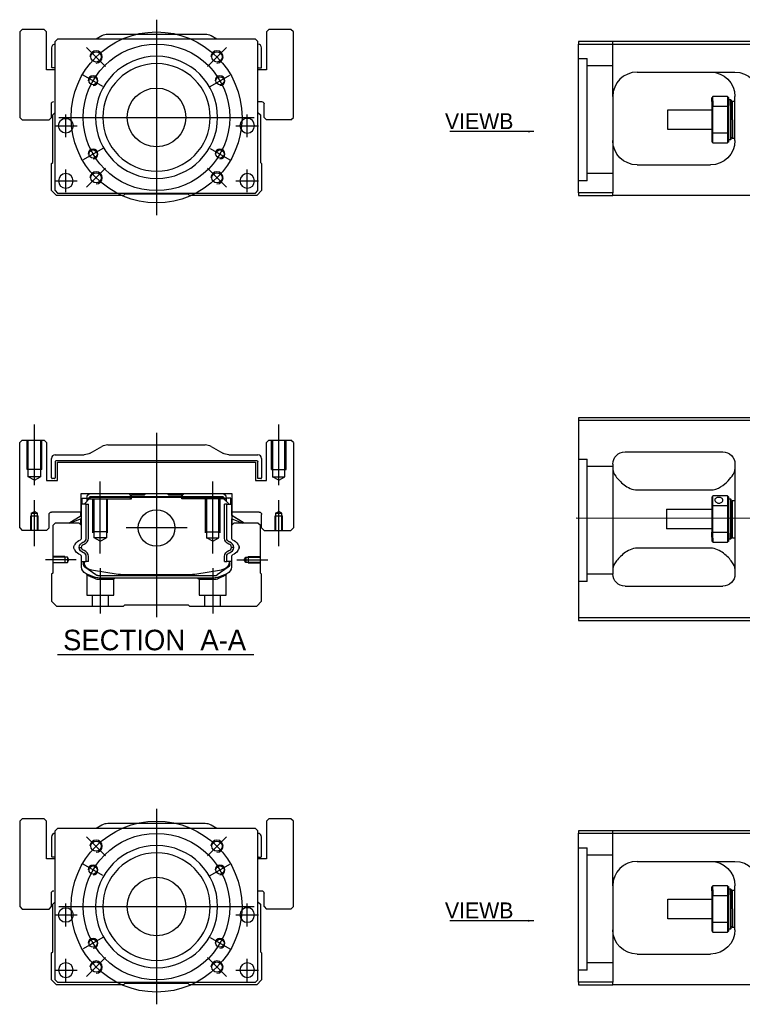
# Model space of a CAD drawing. Header units: millimetres. Extents: x 1805 to 4914, y -1594 to 860.
# Tile 225 of 256: x 1805 to 2101, y -227 to 176. Entities that reach past the tile are written whole.
import ezdxf
from ezdxf.lldxf.tags import DXFTag

# ---------------------------------------------------------------- set-up
doc = ezdxf.new("R2010")
doc.units = ezdxf.units.MM
doc.layers.get('0').update_dxf_attribs({"linetype": 'CONTINUOUS'})
doc.styles.add('CHN', font='txt')
doc.styles.add('DIM-7', font='SIMPLEX.shx', dxfattribs={"width": 0.7, "bigfont": 'chineset.shx'})
tags = doc.linetypes.add('DASHED', pattern=[25.72, 12.86, -12.86]).pattern_tags.tags
tags[6:7] = [DXFTag(74, 4), DXFTag(75, 0), DXFTag(340, '0'), DXFTag(46, 0.0), DXFTag(50, 0.0), DXFTag(44, 0.0), DXFTag(45, 0.0)]
tags[4:5] = [DXFTag(74, 4), DXFTag(75, 0), DXFTag(340, '0'), DXFTag(46, 0.0), DXFTag(50, 0.0), DXFTag(44, 0.0), DXFTag(45, 0.0)]
doc.dimstyles.new('CNS', dxfattribs={"dimtxt": 3.5, "dimasz": 2.5, "dimexe": 1, "dimexo": 1, "dimgap": 1, "dimtad": 1, "dimdsep": 46, "dimtxsty": 'DIM-7', "dimcen": 0.09, "dimclrd": 4, "dimclre": 4, "dimclrt": 1, "dimadec": 0, "dimazin": 0, "dimtfac": 1, "dimtmove": 0, "dimatfit": 3, "dimfxl": 0, "dimtvp": 0.971429, "dimtolj": 1, "dimarcsym": 0})

msp = doc.modelspace()

# ---------------------------------------------------------------- linework, layer by layer
at = {"ltscale": 0.3}
for p, q in [((1861.02, 176.13), (1861.02, 96.13)), ((1821.02, 136.13), (1901.02, 136.13)), ((1861.02, -147.04), (1861.02, -227.04)), ((1821.02, -187.04), (1901.02, -187.04))]:
    msp.add_line(p, q, dxfattribs=at)
at = {"linetype": 'Continuous'}
for p, q in [((1806.02, 172.13), (1805.02, 171.13)), ((1806.02, 172.13), (1805.02, 171.13)), ((1805.02, 171.13), (1805.02, 136.13)), ((1805.02, 171.13), (1805.02, 136.13)), ((1815.02, 172.13), (1806.02, 172.13)), ((1816.02, 171.13), (1815.02, 172.13)), ((1816.02, 155.63), (1816.02, 171.13)), ((1838.62, 169.47), (1836.27, 168.13)), ((1880.94, 170.13), (1841.1, 170.13)), ((1885.77, 168.13), (1883.43, 169.47)), ((1907.02, 172.13), (1906.02, 171.13)), ((1907.02, 172.13), (1906.02, 171.13)), ((1906.02, 171.13), (1906.02, 155.63)), ((1906.02, 171.13), (1906.02, 155.63)), ((1916.02, 172.13), (1907.02, 172.13)), ((1917.02, 171.13), (1916.02, 172.13)), ((1917.02, 136.13), (1917.02, 171.13)), ((1820.52, 168.13), (1819.52, 167.13)), ((1819.52, 106.13), (1819.52, 167.13)), ((1889.02, 168.13), (1820.52, 168.13)), ((1901.52, 168.13), (1889.02, 168.13)), ((1902.52, 167.13), (1901.52, 168.13)), ((1902.52, 106.13), (1902.52, 167.13)), ((2033.78, 167.17), (2033.78, 166.17)), ((2107.78, 167.17), (2033.78, 167.17)), ((2033.78, 166.17), (2107.78, 166.17)), ((2033.78, 105.17), (2033.78, 166.17)), ((1818.02, 164.63), (1818.02, 156.66)), ((1904.02, 156.66), (1904.02, 164.63)), ((1819.52, 155.63), (1816.02, 155.63)), ((1819.52, 156.36), (1818.32, 156.36)), ((1906.02, 155.63), (1902.52, 155.63)), ((1902.82, 156.36), (1903.72, 156.36)), ((2057.78, 154.67), (2097.78, 154.67)), ((1818.02, 136.13), (1818.02, 141.63)), ((1902.52, 142.63), (1904.02, 142.63)), ((1905.02, 136.13), (1905.02, 141.63)), ((2047.78, 144.67), (2047.78, 105.17)), ((2088.28, 142.6), (2088.28, 144.17)), ((2088.28, 142.6), (2088.28, 140.58)), ((2094.78, 144.67), (2088.78, 144.67)), ((2088.78, 142.95), (2088.78, 144.67)), ((2088.78, 142.95), (2088.78, 140.72)), ((2094.78, 144.67), (2094.78, 142.95)), ((2094.78, 142.95), (2094.78, 140.72)), ((2095.28, 140.58), (2095.28, 144.17)), ((2095.28, 143.42), (2095.98, 143.42)), ((2095.98, 143.42), (2096.28, 143.12)), ((2095.98, 141), (2095.98, 143.42)), ((2096.28, 143.12), (2096.28, 140.79)), ((2096.28, 142.32), (2096.78, 142.82)), ((2096.78, 142.82), (2097.78, 142.82)), ((2096.78, 135.17), (2096.78, 142.82)), ((2097.78, 126.67), (2097.78, 144.67)), ((1818.52, 137.13), (1819.52, 138.13)), ((1818.52, 117.68), (1818.52, 137.13)), ((1902.52, 138.13), (1903.52, 137.13)), ((1903.52, 137.13), (1903.52, 117.68)), ((2070.28, 139.17), (2088.28, 139.17)), ((2070.28, 135.17), (2070.28, 139.17)), ((2088.28, 140.58), (2088.28, 129.76)), ((2088.78, 129.63), (2088.78, 140.72)), ((2088.78, 140.72), (2094.78, 140.72)), ((2094.78, 140.72), (2094.78, 129.63)), ((2095.28, 129.76), (2095.28, 140.58)), ((2095.98, 141), (2095.98, 126.92)), ((2096.28, 127.22), (2096.28, 140.79)), ((1805.02, 136.13), (1806.02, 135.13)), ((1805.02, 136.13), (1806.02, 135.13)), ((1806.02, 135.13), (1817.02, 135.13)), ((1817.02, 135.13), (1818.02, 136.13)), ((1905.02, 136.13), (1906.02, 135.13)), ((1916.02, 135.13), (1906.02, 135.13)), ((1916.02, 135.13), (1917.02, 136.13)), ((2070.28, 131.17), (2070.28, 135.17)), ((2096.78, 135.17), (2096.78, 127.52)), ((2088.28, 131.17), (2070.28, 131.17)), ((2088.28, 129.76), (2088.28, 126.17)), ((2088.78, 125.67), (2088.78, 129.63)), ((2094.78, 129.63), (2088.78, 129.63)), ((2094.78, 129.63), (2094.78, 125.67)), ((2095.28, 126.17), (2095.28, 129.76)), ((2088.78, 125.67), (2094.78, 125.67)), ((2095.98, 126.92), (2095.28, 126.92)), ((2096.28, 127.22), (2095.98, 126.92)), ((2096.78, 127.52), (2096.28, 128.02)), ((2097.78, 127.52), (2096.78, 127.52)), ((1818.02, 117.18), (1818.52, 117.68)), ((1818.02, 106.13), (1818.02, 117.18)), ((1903.52, 117.68), (1904.02, 117.18)), ((1904.02, 117.18), (1904.02, 106.13)), ((2057.78, 116.67), (2087.78, 116.67)), ((1820.02, 104.13), (1818.02, 106.13)), ((1819.52, 106.13), (1820.52, 105.13)), ((1820.52, 105.13), (1901.52, 105.13)), ((1901.52, 105.13), (1902.52, 106.13)), ((1904.02, 106.13), (1902.02, 104.13)), ((2033.78, 105.17), (2033.78, 104.17)), ((2047.78, 105.17), (2033.78, 105.17)), ((2047.78, 104.17), (2047.78, 105.17)), ((1847.52, 104.13), (1820.02, 104.13)), ((1848.02, 104.63), (1847.52, 104.13)), ((1874.02, 104.63), (1848.02, 104.63)), ((1874.52, 104.13), (1874.02, 104.63)), ((1902.02, 104.13), (1874.52, 104.13)), ((2033.78, 104.17), (2047.78, 104.17)), ((2107.78, 104.17), (2047.78, 104.17)), ((2107.78, 13.15), (2033.78, 13.15)), ((2033.78, 13.15), (2033.78, -68.85)), ((2033.78, 12.15), (2107.78, 12.15)), ((1806.02, 4), (1805.02, 3)), ((1806.02, 4), (1805.02, 3)), ((1805.02, -32), (1805.02, 3)), ((1805.02, -32), (1805.02, 3)), ((1806.02, 4), (1815.02, 4)), ((1816.02, 3), (1815.02, 4)), ((1816.02, 3), (1816.02, -12.5)), ((1833.93, -1.34), (1838.62, 1.34)), ((1841.1, 2), (1880.94, 2)), ((1883.43, 1.34), (1888.12, -1.34)), ((1907.02, 4), (1906.02, 3)), ((1907.02, 4), (1906.02, 3)), ((1906.02, -12.5), (1906.02, 3)), ((1906.02, -12.5), (1906.02, 3)), ((1907.02, 4), (1916.02, 4)), ((1917.02, 3), (1916.02, 4)), ((1917.02, 3), (1917.02, -32)), ((1818.02, -11.47), (1818.02, -3.5)), ((1819.52, -2), (1831.44, -2)), ((1890.6, -2), (1902.52, -2)), ((1904.02, -3.5), (1904.02, -11.47)), ((2052.78, -0.85), (2092.78, -0.85)), ((1819.52, -4.8), (1819.52, -11.47)), ((1902.22, -4.5), (1819.82, -4.5)), ((1820.52, -5), (1901.52, -5)), ((1820.52, -12.5), (1820.52, -5)), ((1820.52, -12.5), (1820.52, -5)), ((1901.52, -5), (1901.52, -12.5)), ((1902.52, -11.77), (1902.52, -4.8)), ((2047.78, -5.85), (2047.78, -50.85)), ((2097.78, -5.85), (2097.78, -50.85)), ((1819.22, -11.77), (1818.32, -11.77)), ((1903.72, -11.77), (1902.52, -11.77)), ((1816.02, -12.5), (1820.52, -12.5)), ((1901.52, -12.5), (1906.02, -12.5)), ((1830.04, -18), (1830.05, -25.5)), ((1892.01, -18), (1830.04, -18)), ((1830.54, -19.85), (1832.54, -19.85)), ((1830.54, -22.25), (1830.54, -19.85)), ((1831.34, -22.25), (1834.04, -19.55)), ((1833.54, -18), (1832.54, -19)), ((1832.54, -19), (1832.54, -19.85)), ((1832.54, -19.85), (1832.54, -21.05)), ((1833.04, -20), (1832.54, -20)), ((1833.04, -19.92), (1833.91, -19.05)), ((1833.27, -20.01), (1833.04, -19.92)), ((1833.04, -20.55), (1833.04, -19.92)), ((1833.27, -20.01), (1834, -19.28)), ((1833.27, -20.32), (1833.27, -20.01)), ((1833.91, -19.05), (1888.14, -19.05)), ((1834, -19.28), (1833.91, -19.05)), ((1834, -19.28), (1888.04, -19.28)), ((1888, -19.55), (1834.04, -19.55)), ((1849.82, -18), (1850.37, -18.55)), ((1850.37, -18.55), (1850.72, -18.55)), ((1856.02, -18.55), (1850.72, -18.55)), ((1850.72, -19.05), (1850.72, -18.55)), ((1856.02, -18.55), (1856.57, -18)), ((1865.47, -18), (1856.57, -18)), ((1866.02, -18.55), (1865.47, -18)), ((1871.32, -18.55), (1866.02, -18.55)), ((1871.32, -19.05), (1871.32, -18.55)), ((1871.32, -18.55), (1871.67, -18.55)), ((1871.67, -18.55), (1872.22, -18)), ((1871.67, -18.55), (1872.22, -18)), ((1890.7, -22.25), (1888, -19.55)), ((1888.04, -19.28), (1888.14, -19.05)), ((1888.77, -20.01), (1888.04, -19.28)), ((1889, -19.92), (1888.14, -19.05)), ((1889.5, -19), (1888.5, -18)), ((1888.77, -20.01), (1889, -19.92)), ((1888.77, -20.32), (1888.77, -20.01)), ((1889, -20.55), (1889, -19.92)), ((1889.5, -20), (1889, -20)), ((1889.5, -19.85), (1889.5, -19)), ((1891.5, -19.85), (1889.5, -19.85)), ((1889.5, -19.85), (1889.5, -21.05)), ((1891.5, -19.85), (1891.5, -19.85)), ((1891.5, -22.25), (1891.5, -19.85)), ((1891.5, -22.25), (1891.5, -19.85)), ((1891.99, -25.5), (1892.01, -18)), ((1892, -22.25), (1892.01, -18)), ((2057.78, -16.44), (2087.78, -16.44)), ((2088.28, -19.35), (2088.28, -22.94)), ((2094.78, -18.85), (2088.78, -18.85)), ((2088.78, -22.8), (2088.78, -18.85)), ((2094.78, -18.85), (2094.78, -22.8)), ((2095.28, -22.94), (2095.28, -19.35)), ((2095.28, -20.1), (2095.98, -20.1)), ((2095.98, -20.1), (2096.28, -20.4)), ((2095.98, -20.1), (2095.98, -34.18)), ((1830.14, -22.25), (1830.04, -22.25)), ((1830.14, -26.9), (1830.14, -22.25)), ((1830.19, -22.25), (1830.14, -22.25)), ((1832.29, -22.25), (1830.19, -22.25)), ((1830.19, -22.25), (1830.19, -29.5)), ((1832.29, -36.21), (1832.29, -22.25)), ((1832.29, -22.25), (1833.19, -22.25)), ((1833.19, -36.21), (1833.19, -22.25)), ((1889.75, -22.25), (1888.85, -22.25)), ((1888.85, -36.21), (1888.85, -22.25)), ((1889.75, -22.25), (1891.85, -22.25)), ((1889.75, -36.21), (1889.75, -22.25)), ((1891.85, -22.25), (1891.9, -22.25)), ((1891.85, -22.25), (1891.85, -29.5)), ((1891.9, -22.25), (1892, -22.25)), ((1891.9, -26.9), (1891.9, -22.25)), ((2088.28, -22.94), (2088.28, -33.75)), ((2088.78, -33.89), (2088.78, -22.8)), ((2088.78, -22.8), (2094.78, -22.8)), ((2094.78, -22.8), (2094.78, -33.89)), ((2095.28, -33.75), (2095.28, -22.94)), ((2096.28, -33.97), (2096.28, -20.4)), ((2096.28, -21.2), (2096.78, -20.7)), ((2096.78, -20.7), (2097.78, -20.7)), ((2096.78, -36), (2096.78, -20.7)), ((1817.02, -32), (1817.02, -26.5)), ((1830.05, -25.5), (1818.02, -25.5)), ((1825.13, -30), (1830.19, -26.87)), ((1830.19, -28.21), (1825.68, -30)), ((1830.04, -26.96), (1830.04, -25.5)), ((1896.91, -30), (1891.85, -26.87)), ((1891.85, -28.21), (1896.36, -30)), ((1903.02, -25.5), (1891.99, -25.5)), ((1892, -26.96), (1892, -25.5)), ((1896.91, -30), (1892, -26.96)), ((1904.02, -32), (1904.02, -26.5)), ((1904.02, -32), (1904.02, -26.5)), ((2069.78, -24.35), (2088.28, -24.35)), ((2069.78, -24.35), (2069.78, -32.35)), ((1805.02, -32), (1806.02, -33)), ((1805.02, -32), (1806.02, -33)), ((1816.02, -33), (1817.02, -32)), ((1819.52, -30), (1818.52, -31)), ((1818.52, -31), (1818.52, -50.45)), ((1829.34, -30), (1819.52, -30)), ((1830.34, -31), (1829.34, -30)), ((1830.04, -30.7), (1830.04, -28.27)), ((1830.14, -30.8), (1830.14, -28.23)), ((1830.34, -36.32), (1830.34, -31)), ((1892.7, -30), (1891.7, -31)), ((1891.7, -31), (1891.7, -36.32)), ((1891.9, -30.8), (1891.9, -28.23)), ((1892, -30.7), (1892, -28.27)), ((1902.52, -30), (1892.7, -30)), ((1903.52, -31), (1902.52, -30)), ((1903.52, -50.45), (1903.52, -31)), ((1904.02, -32), (1905.02, -33)), ((1904.02, -32), (1905.02, -33)), ((1916.02, -33), (1917.02, -32)), ((1816.02, -33), (1806.02, -33)), ((1905.02, -33), (1916.02, -33)), ((2088.28, -32.35), (2069.78, -32.35)), ((2088.28, -35.77), (2088.28, -33.75)), ((2088.28, -35.77), (2088.28, -37.35)), ((2094.78, -33.89), (2088.78, -33.89)), ((2088.78, -36.12), (2088.78, -33.89)), ((2088.78, -36.12), (2088.78, -37.85)), ((2094.78, -33.89), (2094.78, -36.12)), ((2094.78, -36.12), (2094.78, -37.85)), ((2095.28, -37.35), (2095.28, -33.75)), ((2095.98, -36.6), (2095.98, -34.18)), ((2096.28, -33.97), (2096.28, -36.3)), ((2096.28, -35.5), (2096.78, -36)), ((2096.78, -36), (2097.78, -36)), ((2087.78, -40.25), (2057.78, -40.25)), ((2088.78, -37.85), (2094.78, -37.85)), ((2095.98, -36.6), (2095.28, -36.6)), ((2096.28, -36.3), (2095.98, -36.6)), ((1830.34, -47.94), (1830.34, -43.55)), ((1832.29, -45.66), (1832.29, -43.66)), ((1833.19, -45.66), (1833.19, -43.66)), ((1888.85, -45.66), (1888.85, -43.66)), ((1889.75, -45.66), (1889.75, -43.66)), ((1891.7, -43.55), (1891.7, -47.94)), ((1830.34, -45.66), (1832.29, -45.66)), ((1831.04, -45.66), (1831.04, -46.74)), ((1831.34, -45.66), (1831.34, -46.7)), ((1831.73, -48), (1831.66, -47.95)), ((1836.15, -51.22), (1831.73, -48)), ((1833.19, -45.66), (1832.29, -45.66)), ((1890.32, -48), (1885.9, -51.22)), ((1888.85, -45.66), (1889.75, -45.66)), ((1891.7, -45.66), (1889.75, -45.66)), ((1890.39, -47.95), (1890.32, -48)), ((1890.7, -45.66), (1890.7, -46.7)), ((1891, -46.74), (1891, -45.66)), ((1818.52, -50.45), (1818.02, -50.95)), ((1818.02, -50.95), (1818.02, -62)), ((1834.41, -49.13), (1845.32, -50.87)), ((1837.03, -51.5), (1885.02, -51.5)), ((1846.97, -51), (1875.07, -51)), ((1876.72, -50.87), (1887.63, -49.13)), ((1889.85, -50.71), (1886.42, -52.13)), ((1904.02, -50.95), (1903.52, -50.45)), ((1904.02, -62), (1904.02, -50.95)), ((1884.51, -52.5), (1837.53, -52.5)), ((2052.78, -55.85), (2092.78, -55.85)), ((1818.02, -62), (1820.02, -64)), ((1820.02, -64), (1847.52, -64)), ((1847.52, -64), (1848.02, -63.5)), ((1848.02, -63.5), (1874.02, -63.5)), ((1874.02, -63.5), (1874.52, -64)), ((1874.52, -64), (1902.02, -64)), ((1902.02, -64), (1904.02, -62)), ((2033.78, -68.85), (2033.78, -69.85)), ((2107.78, -68.85), (2033.78, -68.85)), ((2033.78, -69.85), (2107.78, -69.85)), ((1806.02, -151.04), (1805.02, -152.04)), ((1806.02, -151.04), (1805.02, -152.04)), ((1805.02, -152.04), (1805.02, -187.04)), ((1805.02, -152.04), (1805.02, -187.04)), ((1815.02, -151.04), (1806.02, -151.04)), ((1816.02, -152.04), (1815.02, -151.04)), ((1816.02, -167.54), (1816.02, -152.04)), ((1880.94, -153.04), (1841.1, -153.04)), ((1907.02, -151.04), (1906.02, -152.04)), ((1907.02, -151.04), (1906.02, -152.04)), ((1906.02, -152.04), (1906.02, -167.54)), ((1906.02, -152.04), (1906.02, -167.54)), ((1916.02, -151.04), (1907.02, -151.04)), ((1917.02, -152.04), (1916.02, -151.04)), ((1917.02, -187.04), (1917.02, -152.04)), ((1820.52, -155.04), (1819.52, -156.04)), ((1819.52, -217.04), (1819.52, -156.04)), ((1889.02, -155.04), (1820.52, -155.04)), ((1838.62, -153.7), (1836.27, -155.04)), ((1885.77, -155.04), (1883.43, -153.7)), ((1901.52, -155.04), (1889.02, -155.04)), ((1902.52, -156.04), (1901.52, -155.04)), ((1902.52, -217.04), (1902.52, -156.04)), ((2033.78, -156), (2033.78, -157)), ((2107.78, -156), (2033.78, -156)), ((2033.78, -157), (2107.78, -157)), ((2033.78, -218), (2033.78, -157)), ((1818.02, -158.54), (1818.02, -166.51)), ((1904.02, -166.51), (1904.02, -158.54)), ((1819.52, -167.54), (1816.02, -167.54)), ((1819.52, -166.81), (1818.32, -166.81)), ((1906.02, -167.54), (1902.52, -167.54)), ((1902.82, -166.81), (1903.72, -166.81)), ((2057.78, -168.5), (2097.78, -168.5)), ((1902.52, -180.54), (1904.02, -180.54)), ((2047.78, -178.5), (2047.78, -218)), ((2088.28, -180.57), (2088.28, -179)), ((2088.28, -180.57), (2088.28, -182.59)), ((2094.78, -178.5), (2088.78, -178.5)), ((2088.78, -180.22), (2088.78, -178.5)), ((2088.78, -180.22), (2088.78, -182.45)), ((2094.78, -178.5), (2094.78, -180.22)), ((2094.78, -180.22), (2094.78, -182.45)), ((2095.28, -182.59), (2095.28, -179)), ((2095.28, -179.75), (2095.98, -179.75)), ((2095.98, -179.75), (2096.28, -180.05)), ((2095.98, -182.16), (2095.98, -179.75)), ((2096.28, -180.05), (2096.28, -182.37)), ((2096.28, -180.85), (2096.78, -180.35)), ((2096.78, -180.35), (2097.78, -180.35)), ((2096.78, -188), (2096.78, -180.35)), ((2097.78, -196.5), (2097.78, -178.5)), ((1818.02, -187.04), (1818.02, -181.54)), ((1818.52, -186.04), (1819.52, -185.04)), ((1902.52, -185.04), (1903.52, -186.04)), ((1905.02, -187.04), (1905.02, -181.54)), ((2070.28, -184), (2088.28, -184)), ((2070.28, -188), (2070.28, -184)), ((2088.28, -182.59), (2088.28, -193.4)), ((2088.78, -193.54), (2088.78, -182.45)), ((2088.78, -182.45), (2094.78, -182.45)), ((2094.78, -182.45), (2094.78, -193.54)), ((2095.28, -193.4), (2095.28, -182.59)), ((2095.98, -182.16), (2095.98, -196.25)), ((2096.28, -195.95), (2096.28, -182.37)), ((1805.02, -187.04), (1806.02, -188.04)), ((1805.02, -187.04), (1806.02, -188.04)), ((1806.02, -188.04), (1817.02, -188.04)), ((1817.02, -188.04), (1818.02, -187.04)), ((1818.52, -205.49), (1818.52, -186.04)), ((1903.52, -186.04), (1903.52, -205.49)), ((1905.02, -187.04), (1906.02, -188.04)), ((1916.02, -188.04), (1906.02, -188.04)), ((1916.02, -188.04), (1917.02, -187.04)), ((2070.28, -192), (2070.28, -188)), ((2096.78, -188), (2096.78, -195.65)), ((2088.28, -192), (2070.28, -192)), ((2088.28, -193.4), (2088.28, -197)), ((2095.28, -197), (2095.28, -193.4)), ((2088.78, -197.5), (2088.78, -193.54)), ((2094.78, -193.54), (2088.78, -193.54)), ((2088.78, -197.5), (2094.78, -197.5)), ((2094.78, -193.54), (2094.78, -197.5)), ((2095.98, -196.25), (2095.28, -196.25)), ((2096.28, -195.95), (2095.98, -196.25)), ((2096.78, -195.65), (2096.28, -195.15)), ((2097.78, -195.65), (2096.78, -195.65)), ((1818.02, -205.99), (1818.52, -205.49)), ((1903.52, -205.49), (1904.02, -205.99)), ((1818.02, -217.04), (1818.02, -205.99)), ((1904.02, -205.99), (1904.02, -217.04)), ((2057.78, -206.5), (2087.78, -206.5)), ((1820.02, -219.04), (1818.02, -217.04)), ((1819.52, -217.04), (1820.52, -218.04)), ((1901.52, -218.04), (1902.52, -217.04)), ((1904.02, -217.04), (1902.02, -219.04)), ((1847.52, -219.04), (1820.02, -219.04)), ((1820.52, -218.04), (1901.52, -218.04)), ((1848.02, -218.54), (1847.52, -219.04)), ((1874.02, -218.54), (1848.02, -218.54)), ((1874.52, -219.04), (1874.02, -218.54)), ((1902.02, -219.04), (1874.52, -219.04)), ((2033.78, -218), (2033.78, -219)), ((2047.78, -218), (2033.78, -218)), ((2033.78, -219), (2047.78, -219)), ((2047.78, -219), (2047.78, -218)), ((2107.78, -219), (2047.78, -219))]:
    msp.add_line(p, q, dxfattribs=at)
at = {"linetype": 'DASHED'}
for p, q in [((1816.02, 171.13), (1815.02, 172.13)), ((1816.02, 155.63), (1816.02, 171.13)), ((1917.02, 171.13), (1916.02, 172.13)), ((1917.02, 136.13), (1917.02, 171.13)), ((1818.02, 136.13), (1818.02, 141.63)), ((1817.02, 135.13), (1818.02, 136.13)), ((1916.02, 135.13), (1917.02, 136.13)), ((2037.28, 110.17), (2033.78, 110.17)), ((1833.04, -20), (1850.72, -20)), ((1849.82, -18), (1850.37, -18.55)), ((1850.37, -20), (1850.37, -18.55)), ((1850.72, -20), (1850.72, -19.05)), ((1871.67, -18.55), (1871.32, -18.55)), ((1871.32, -20), (1871.32, -19.05)), ((1889, -20), (1871.32, -20)), ((1871.67, -20), (1871.67, -18.55)), ((1890.3, -20.05), (1890.3, -20.05)), ((1892, -22.25), (1892, -22.25)), ((1892.07, -27), (1892.07, -27)), ((1837.57, -53), (1843.52, -53)), ((1843.52, -53), (1844.02, -52.5)), ((1877.97, -52.5), (1878.47, -53)), ((1878.47, -53), (1884.47, -53)), ((2037.28, -53.86), (2033.78, -53.86)), ((1816.02, -152.04), (1815.02, -151.04)), ((1816.02, -167.54), (1816.02, -152.04)), ((1917.02, -152.04), (1916.02, -151.04)), ((1917.02, -187.04), (1917.02, -152.04)), ((1818.02, -187.04), (1818.02, -181.54)), ((1817.02, -188.04), (1818.02, -187.04)), ((1916.02, -188.04), (1917.02, -187.04)), ((2037.28, -213), (2033.78, -213))]:
    msp.add_line(p, q, dxfattribs=at)
at = {"linetype": 'DASHED', "ltscale": 0.3}
for p, q in [((2047.78, 144.67), (2047.78, 167.17)), ((2033.78, 160.17), (2037.28, 160.17)), ((2037.28, 110.17), (2037.28, 160.17)), ((2047.78, 157.17), (2037.28, 157.17)), ((2047.78, 113.17), (2037.28, 113.17)), ((2033.78, -3.86), (2037.28, -3.86)), ((2037.28, -53.86), (2037.28, -3.86)), ((2047.78, -6.86), (2037.28, -6.86)), ((2047.78, -50.86), (2037.28, -50.86)), ((2047.78, -178.5), (2047.78, -156)), ((2033.78, -163), (2037.28, -163)), ((2037.28, -213), (2037.28, -163)), ((2047.78, -166), (2037.28, -166)), ((2047.78, -210), (2037.28, -210))]:
    msp.add_line(p, q, dxfattribs=at)
at = {"ltscale": 0.2}
for p, q in [((1840.16, 156.99), (1832.38, 164.76)), ((1881.88, 156.99), (1889.66, 164.76)), ((1840.16, 115.27), (1832.38, 107.49)), ((1881.88, 115.27), (1889.66, 107.49)), ((1811.02, -14.42), (1811.02, 10.41)), ((1911.02, -14.42), (1911.02, 10.41)), ((1861.02, 7), (1861.02, -68.5)), ((1838.02, -42.45), (1838.02, -13)), ((1884.02, -42.45), (1884.02, -13)), ((1811.02, -39.42), (1811.02, -20.59)), ((1911.02, -39.42), (1911.02, -20.59)), ((1873.5, -32), (1848.55, -32)), ((1828.16, -45), (1815.52, -45)), ((1893.88, -45), (1906.52, -45)), ((1838.02, -48.5), (1838.02, -67)), ((1884.02, -48.5), (1884.02, -67)), ((1840.16, -166.18), (1832.38, -158.4)), ((1881.88, -166.18), (1889.66, -158.4)), ((1840.16, -207.9), (1832.38, -215.68)), ((1881.88, -207.9), (1889.66, -215.68))]:
    msp.add_line(p, q, dxfattribs=at)
at = {"ltscale": 0.1}
for p, q in [((1839.07, 148.8), (1831.01, 153.45)), ((1882.98, 148.8), (1891.03, 153.45)), ((1823.91, 128.05), (1823.91, 137.35)), ((1898.14, 128.05), (1898.14, 137.35)), ((1819.26, 132.7), (1828.56, 132.7)), ((1893.49, 132.7), (1902.79, 132.7)), ((1839.07, 123.45), (1831.01, 118.8)), ((1882.98, 123.45), (1891.03, 118.8)), ((1823.91, 105.48), (1823.91, 114.78)), ((1898.14, 105.48), (1898.14, 114.78)), ((1819.26, 110.13), (1828.56, 110.13)), ((1893.49, 110.13), (1902.79, 110.13)), ((1839.07, -174.36), (1831.01, -169.71)), ((1882.98, -174.36), (1891.03, -169.71)), ((1823.91, -195.12), (1823.91, -185.82)), ((1898.14, -195.12), (1898.14, -185.82)), ((1819.26, -190.47), (1828.56, -190.47)), ((1893.49, -190.47), (1902.79, -190.47)), ((1839.07, -199.71), (1831.01, -204.36)), ((1882.98, -199.71), (1891.03, -204.36)), ((1823.91, -217.69), (1823.91, -208.39)), ((1898.14, -217.69), (1898.14, -208.39)), ((1819.26, -213.04), (1828.56, -213.04)), ((1893.49, -213.04), (1902.79, -213.04))]:
    msp.add_line(p, q, dxfattribs=at)
at = {"linetype": 'DASHED', "ltscale": 0.08}
for p, q in [((1808.02, -8), (1808.02, 4)), ((1808.52, -8), (1808.52, 4)), ((1808.52, -11), (1808.52, 4)), ((1813.52, 4), (1813.52, -8)), ((1813.52, 4), (1813.52, -11)), ((1814.02, -8), (1814.02, 4)), ((1908.02, -8), (1908.02, 4)), ((1908.52, 4), (1908.52, -8)), ((1908.52, 4), (1908.52, -11)), ((1913.52, -8), (1913.52, 4)), ((1913.52, -11), (1913.52, 4)), ((1914.02, -8), (1914.02, 4)), ((1814.02, -8), (1808.02, -8)), ((1908.02, -8), (1914.02, -8)), ((1813.52, -11), (1808.52, -11)), ((1811.02, -12.45), (1808.52, -11)), ((1811.02, -12.45), (1813.52, -11)), ((1908.52, -11), (1913.52, -11)), ((1911.02, -12.45), (1908.52, -11)), ((1911.02, -12.45), (1913.52, -11)), ((1809.52, -27), (1812.52, -27)), ((1809.52, -33), (1809.52, -27)), ((1809.77, -26), (1811.02, -25.28)), ((1809.77, -26), (1809.77, -33)), ((1809.77, -26), (1809.77, -26)), ((1809.77, -26), (1812.27, -26)), ((1809.77, -27), (1809.77, -33)), ((1812.27, -26), (1811.02, -25.28)), ((1812.27, -33), (1812.27, -26)), ((1812.27, -33), (1812.27, -27)), ((1812.52, -33), (1812.52, -27)), ((1909.52, -27), (1912.52, -27)), ((1909.52, -33), (1909.52, -27)), ((1909.77, -26), (1911.02, -25.28)), ((1909.77, -26), (1909.77, -33)), ((1909.77, -26), (1909.77, -26)), ((1909.77, -26), (1912.27, -26)), ((1909.77, -27), (1909.77, -33)), ((1912.27, -26), (1911.02, -25.28)), ((1912.27, -33), (1912.27, -26)), ((1912.27, -33), (1912.27, -27)), ((1912.52, -33), (1912.52, -27))]:
    msp.add_line(p, q, dxfattribs=at)
at = {"linetype": 'DASHED', "ltscale": 0.1}
for p, q in [((1835.02, -34), (1835.02, -20)), ((1835.52, -36), (1835.52, -20)), ((1840.52, -20), (1840.52, -36)), ((1841.02, -34), (1841.02, -20)), ((1881.02, -34), (1881.02, -20)), ((1881.52, -20), (1881.52, -36)), ((1886.52, -36), (1886.52, -20)), ((1887.02, -34), (1887.02, -20)), ((1841.02, -33.55), (1835.02, -33.55)), ((1840.52, -36), (1835.52, -36)), ((1838.02, -37.45), (1835.52, -36)), ((1838.02, -37.45), (1840.52, -36)), ((1881.02, -33.55), (1887.02, -33.55)), ((1881.52, -36), (1886.52, -36)), ((1884.02, -37.45), (1881.52, -36)), ((1884.02, -37.45), (1886.52, -36)), ((1823.52, -43.7), (1818.52, -43.7)), ((1824.52, -43.93), (1818.52, -43.93)), ((1823.52, -43.7), (1823.52, -46.3)), ((1825.16, -45), (1824.52, -43.93)), ((1824.52, -43.93), (1824.52, -46.08)), ((1896.88, -45), (1897.53, -43.93)), ((1897.53, -43.93), (1903.52, -43.93)), ((1897.53, -43.93), (1897.53, -46.08)), ((1898.52, -43.7), (1898.52, -46.3)), ((1898.52, -43.7), (1903.52, -43.7)), ((1818.52, -46.08), (1824.52, -46.08)), ((1823.52, -46.3), (1818.52, -46.3)), ((1824.52, -46.08), (1825.16, -45)), ((1897.53, -46.08), (1896.88, -45)), ((1903.52, -46.08), (1897.53, -46.08)), ((1898.52, -46.3), (1903.52, -46.3)), ((1832.52, -51.18), (1832.52, -59.5)), ((1889.47, -59.5), (1889.47, -51.2)), ((1843.52, -59.5), (1843.52, -53)), ((1878.47, -53), (1878.47, -59.5)), ((1832.52, -59.5), (1843.52, -59.5)), ((1834.72, -59.5), (1834.72, -64)), ((1841.32, -64), (1841.32, -59.5)), ((1878.47, -59.5), (1889.47, -59.5)), ((1880.67, -59.5), (1880.67, -64)), ((1887.27, -64), (1887.27, -59.5))]:
    msp.add_line(p, q, dxfattribs=at)
for p, q in [((2032.78, -27.85), (2574.78, -28.35)), ((1820.55, -83.84), (1900.83, -83.84))]:
    msp.add_line(p, q)
at = {"ltscale": 0.3}
for centre, radius in [((1861.02, 136.13), 35), ((1861.02, 136.13), 30), ((1861.02, -187.04), 35), ((1861.02, -187.04), 30)]:
    msp.add_circle(centre, radius, dxfattribs=at)
at = {"linetype": 'Continuous'}
for centre, radius in [((1836.27, 160.88), 2.1), ((1885.77, 160.88), 2.1), ((1835.04, 151.13), 1.65), ((1887, 151.13), 1.65), ((1861.02, 136.13), 12), ((1823.91, 132.7), 3), ((1835.04, 121.13), 1.65), ((1887, 121.13), 1.65), ((1836.27, 111.38), 2.1), ((1885.77, 111.38), 2.1), ((1861.02, -32), 7.47), ((1836.27, -162.29), 2.1), ((1885.77, -162.29), 2.1), ((1835.04, -172.04), 1.65), ((1887, -172.04), 1.65), ((1861.02, -187.04), 12), ((1823.91, -190.47), 3), ((1835.04, -202.04), 1.65), ((1887, -202.04), 1.65), ((1836.27, -211.79), 2.1), ((1885.77, -211.79), 2.1)]:
    msp.add_circle(centre, radius, dxfattribs=at)
at = {"linetype": 'Continuous', "extrusion": (0, 0, -1)}
for centre, radius in [((-1861.02, 136.13), 25), ((-1861.02, 136.13), 22), ((-1898.14, 132.7), 3), ((-1823.91, 110.13), 3), ((-1898.14, 110.13), 3), ((-1861.02, -187.04), 25), ((-1861.02, -187.04), 22), ((-1898.14, -190.47), 3), ((-1823.91, -213.04), 3), ((-1898.14, -213.04), 3)]:
    msp.add_circle(centre, radius, dxfattribs=at)
at = {"linetype": 'Continuous'}
for centre, radius, start, end in [((1841.1, 165.13), 5, 90, 119.7449), ((1880.94, 165.13), 5, 60.2551, 90), ((1819.52, 164.63), 1.5, 90, 180), ((1902.52, 164.63), 1.5, 0, 90), ((1902.82, 156.66), 0.3, 180, 270), ((1903.72, 156.66), 0.3, 270, 0), ((2057.78, 144.67), 10, 90, 180), ((1841.1, -3), 5, 90, 119.7449), ((1880.94, -3), 5, 60.2551, 90), ((1819.52, -3.5), 1.5, 90, 180), ((1902.52, -3.5), 1.5, 0, 90), ((1818.32, -11.47), 0.3, 180, 270), ((1819.22, -11.47), 0.3, 270, 0), ((1903.72, -11.47), 0.3, 270, 0), ((1830.69, -36.21), 1.6, 286.8095, 0), ((1830.69, -36.21), 2.5, 286.8095, 0), ((1827.49, -38.54), 0.3, 310.437, 335.092), ((1829.84, -36.32), 0.5, 285.1919, 0), ((1890.17, -40.11), 1.58, 6.5313, 73.1905), ((1890.17, -39.75), 1.58, 286.8095, 353.4687), ((1890.17, -40.11), 2.48, 4.1548, 73.1905), ((1890.17, -39.75), 2.48, 286.8095, 355.8452), ((1892.2, -36.32), 0.5, 180, 254.8081), ((1894.56, -38.54), 0.3, 204.908, 229.563), ((1827.49, -41.33), 0.3, 24.908, 49.563), ((1829.84, -43.55), 0.5, 0, 74.8081), ((1830.69, -43.66), 1.6, 0, 73.1905), ((1830.69, -43.66), 2.5, 0, 73.1905), ((1892.2, -43.55), 0.5, 105.1919, 180), ((1894.56, -41.33), 0.3, 130.437, 155.092), ((1835.04, -45.18), 4, 202.3316, 260.9414), ((1887, -45.18), 4, 337.6678, 353.1681), ((1846.97, -40.5), 10.5, 260.9414, 270), ((1875.07, -40.5), 10.5, 270, 279.0586), ((1885.02, -50), 1.5, 270, 306.0274), ((1841.1, -158.04), 5, 90, 119.7449), ((1880.94, -158.04), 5, 60.2551, 90), ((1819.52, -158.54), 1.5, 90, 180), ((1902.52, -158.54), 1.5, 0, 90), ((1902.82, -166.51), 0.3, 180, 270), ((1903.72, -166.51), 0.3, 270, 0), ((2057.78, -178.5), 10, 90, 180)]:
    msp.add_arc(centre, radius, start, end, dxfattribs=at)
for centre, radius in [((1836.27, 160.88), 2.5), ((1885.77, 160.88), 2.5), ((1835.04, 151.13), 2), ((1887, 151.13), 2), ((1835.04, 121.13), 2), ((1887, 121.13), 2), ((1836.27, 111.38), 2.5), ((1885.77, 111.38), 2.5), ((1836.27, -162.29), 2.5), ((1885.77, -162.29), 2.5), ((1835.04, -172.04), 2), ((1887, -172.04), 2), ((1835.04, -202.04), 2), ((1887, -202.04), 2), ((1836.27, -211.79), 2.5), ((1885.77, -211.79), 2.5)]:
    msp.add_arc(centre, radius, 270, 180)
at = {"linetype": 'Continuous', "extrusion": (6.12303e-17, 0, -1)}
for centre, radius, start, end in [((-1818.32, 156.66), 0.3, 270, 0), ((-1831.44, 3), 5, 240.2551, 270), ((-1890.6, 3), 5, 270, 299.7449), ((-1819.82, -4.8), 0.3, 0, 90), ((-1902.22, -4.8), 0.3, 90, 180), ((-1818.02, -26.5), 1, 0, 90), ((-1903.02, -26.5), 1, 90, 180), ((-1903.02, -26.5), 1, 90, 180), ((-1891.35, -36.21), 2.5, 286.8095, 0), ((-1891.35, -36.21), 1.6, 286.8095, 0), ((-1891.35, -43.66), 2.5, 0, 73.1905), ((-1891.35, -43.66), 1.6, 0, 73.1905), ((-1835.04, -45.18), 4, 337.6678, 353.1681), ((-1818.32, -166.51), 0.3, 270, 0)]:
    msp.add_arc(centre, radius, start, end, dxfattribs=at)
at = {"linetype": 'Continuous', "extrusion": (0, 0, -1)}
for centre, radius, start, end in [((-2087.78, 144.67), 10, 90, 180), ((-2097.78, 144.67), 10, 90, 180), ((-1819.02, 141.63), 1, 0, 90), ((-1904.02, 141.63), 1, 90, 180), ((-2057.78, 126.67), 10, 270, 0), ((-2087.78, 126.67), 10, 180, 270), ((-1828.67, -39.93), 1.53, 310.437, 49.563), ((-1830.87, -40.11), 3.43, 24.908, 74.8081), ((-1831.87, -40.11), 2.48, 4.1548, 73.1905), ((-1831.87, -39.75), 2.48, 286.8095, 355.8452), ((-1831.87, -40.11), 1.58, 6.5313, 73.1905), ((-1831.87, -39.75), 1.58, 286.8095, 353.4687), ((-1891.17, -40.11), 3.43, 105.1919, 155.092), ((-1893.37, -39.93), 1.53, 130.437, 229.563), ((-1891.17, -40.11), 3.58, 161.7181, 177.1235), ((-1891.17, -39.75), 3.58, 182.8765, 198.2819), ((-1830.87, -39.75), 3.43, 285.1919, 335.092), ((-1891.17, -39.75), 3.43, 204.908, 254.8081), ((-1833.34, -47.94), 3, 292.4327, 0), ((-1832.54, -46.74), 1.5, 306.0274, 0), ((-1835.04, -45.18), 3.77, 349.0413, 352.7469), ((-1887, -45.18), 4, 202.3316, 260.9414), ((-1888.7, -47.94), 3, 180, 247.5673), ((-1889.5, -46.74), 1.5, 180, 233.9726), ((-1837.53, -47.5), 5, 270, 292.4327), ((-1837.03, -50), 1.5, 270, 306.0274), ((-1884.51, -47.5), 5, 247.5673, 270), ((-2087.78, -178.5), 10, 90, 180), ((-2097.78, -178.5), 10, 90, 180), ((-1819.02, -181.54), 1, 0, 90), ((-1904.02, -181.54), 1, 90, 180), ((-2057.78, -196.5), 10, 270, 0), ((-2087.78, -196.5), 10, 180, 270)]:
    msp.add_arc(centre, radius, start, end, dxfattribs=at)
at = {"linetype": 'DASHED', "extrusion": (0, 0, -1)}
for centre in [(-1819.02, 141.63), (-1819.02, -181.54)]:
    msp.add_arc(centre, 1, 0, 90, dxfattribs=at)
at = {"linetype": 'Continuous', "extrusion": (-6.12303e-17, 0, -1)}
for centre, start, end in [((-2052.78, -5.85), 0, 90), ((-2092.78, -5.85), 90, 180), ((-2052.78, -50.85), 270, 0), ((-2092.78, -50.85), 180, 270)]:
    msp.add_arc(centre, 5, start, end, dxfattribs=at)
at = {"linetype": 'Continuous'}
for points, degree in [([(2052.78, 153.33), (2052.75, 153.31), (2052.72, 153.29), (2052.69, 153.28)], 3), ([(2088.78, 144.67), (2088.61, 144.5), (2088.44, 144.34), (2088.28, 144.17)], 3), ([(2094.78, 144.67), (2094.94, 144.5), (2095.11, 144.34), (2095.28, 144.17)], 3), ([(2088.78, 140.72), (2088.61, 140.67), (2088.44, 140.63), (2088.28, 140.58)], 3), ([(2095.28, 140.58), (2095.11, 140.63), (2094.94, 140.67), (2094.78, 140.72)], 3), ([(2088.78, 129.63), (2088.61, 129.67), (2088.44, 129.72), (2088.28, 129.76)], 3), ([(2095.28, 129.76), (2095.11, 129.72), (2094.94, 129.67), (2094.78, 129.63)], 3), ([(2088.28, 126.17), (2088.44, 126), (2088.61, 125.84), (2088.78, 125.67)], 3), ([(2095.28, 126.17), (2095.11, 126), (2094.94, 125.84), (2094.78, 125.67)], 3), ([(2047.78, -8.05), (2047.78, -8.8), (2048.25, -9.78), (2049.02, -10.85)], 3), ([(2088.28, -19.35), (2088.44, -19.18), (2088.61, -19.01), (2088.78, -18.85)], 3), ([(2094.78, -18.85), (2094.94, -19.01), (2095.11, -19.18), (2095.28, -19.35)], 3), ([(2088.78, -22.8), (2088.61, -22.84), (2088.44, -22.89), (2088.28, -22.94)], 3), ([(2094.78, -22.8), (2094.94, -22.84), (2095.11, -22.89), (2095.28, -22.94)], 3), ([(1830.19, -29.5), (1830.19, -30.1)], 1), ([(1830.19, -30.1), (1830.19, -30.85)], 1), ([(1891.85, -29.5), (1891.85, -30.1)], 1), ([(1891.85, -30.1), (1891.85, -30.85)], 1), ([(2088.78, -33.89), (2088.61, -33.85), (2088.44, -33.8), (2088.28, -33.75)], 3), ([(2094.78, -33.89), (2094.94, -33.85), (2095.11, -33.8), (2095.28, -33.75)], 3), ([(1829.4, -39.93), (1829.7, -39.93), (1830, -39.93), (1830.3, -39.93)], 3), ([(1892.65, -39.93), (1892.34, -39.93), (1892.04, -39.93), (1891.74, -39.93)], 3), ([(2088.78, -37.85), (2088.61, -37.68), (2088.44, -37.51), (2088.28, -37.35)], 3), ([(2095.28, -37.35), (2095.11, -37.51), (2094.94, -37.68), (2094.78, -37.85)], 3), ([(2049.02, -45.85), (2048.25, -46.92), (2047.78, -47.89), (2047.78, -48.64)], 3), ([(2097.78, -48.64), (2097.78, -47.89), (2097.31, -46.92), (2096.53, -45.85)], 3), ([(2052.78, -169.84), (2052.75, -169.85), (2052.72, -169.87), (2052.69, -169.89)], 3), ([(2088.78, -178.5), (2088.61, -178.66), (2088.44, -178.83), (2088.28, -179)], 3), ([(2094.78, -178.5), (2094.94, -178.66), (2095.11, -178.83), (2095.28, -179)], 3), ([(2088.78, -182.45), (2088.61, -182.5), (2088.44, -182.54), (2088.28, -182.59)], 3), ([(2095.28, -182.59), (2095.11, -182.54), (2094.94, -182.5), (2094.78, -182.45)], 3), ([(2088.78, -193.54), (2088.61, -193.5), (2088.44, -193.45), (2088.28, -193.4)], 3), ([(2095.28, -193.4), (2095.11, -193.45), (2094.94, -193.5), (2094.78, -193.54)], 3), ([(2088.28, -197), (2088.44, -197.16), (2088.61, -197.33), (2088.78, -197.5)], 3), ([(2095.28, -197), (2095.11, -197.16), (2094.94, -197.33), (2094.78, -197.5)], 3)]:
    msp.add_open_spline(points, degree=degree, dxfattribs=at)
for points, knots in [([(2048.34, 147.98), (2048.25, 147.72), (2048.12, 147.29), (2048.02, 146.85), (2047.98, 146.67)], [0, 0, 0, 0, 0.596588, 1, 1, 1, 1]), ([(2087.78, -16.44), (2089.3, -16.44), (2090.71, -15.88), (2093.12, -14.42), (2094.11, -13.56), (2096.67, -10.94), (2097.78, -9.22), (2097.78, -8.05)], [0, 0, 0, 0, 0.25, 0.25, 0.5, 0.5, 1, 1, 1, 1]), ([(2049.02, -10.85), (2049.85, -11.98), (2050.98, -13.21), (2053.86, -15.42), (2055.71, -16.44), (2057.78, -16.44)], [0, 0, 0, 0, 0.5, 0.5, 1, 1, 1, 1]), ([(2092.83, -20.57), (2092.83, -20.44), (2092.8, -20.31), (2092.67, -20.08), (2092.58, -19.97), (2092.36, -19.78), (2092.22, -19.7), (2091.9, -19.58), (2091.73, -19.54), (2091.37, -19.49), (2091.18, -19.48), (2090.81, -19.51), (2090.63, -19.54), (2090.3, -19.63), (2090.15, -19.7), (2089.89, -19.86), (2089.78, -19.96), (2089.61, -20.18), (2089.56, -20.3), (2089.53, -20.48), (2089.53, -20.52), (2089.53, -20.57)], [0, 0, 0, 0, 0.106605, 0.106605, 0.21316, 0.21316, 0.320465, 0.320465, 0.42832, 0.42832, 0.535356, 0.535356, 0.641477, 0.641477, 0.748016, 0.748016, 0.855648, 0.855648, 0.963354, 0.963354, 1, 1, 1, 1]), ([(2089.53, -20.57), (2089.53, -20.7), (2089.56, -20.83), (2089.68, -21.09), (2089.77, -21.21), (2090, -21.44), (2090.14, -21.54), (2090.45, -21.69), (2090.63, -21.75), (2090.99, -21.82), (2091.18, -21.83), (2091.54, -21.8), (2091.72, -21.76), (2092.05, -21.63), (2092.21, -21.54), (2092.47, -21.34), (2092.58, -21.22), (2092.74, -20.97), (2092.79, -20.84), (2092.82, -20.66), (2092.83, -20.61), (2092.83, -20.57)], [0, 0, 0, 0, 0.106605, 0.106605, 0.21316, 0.21316, 0.320465, 0.320465, 0.42832, 0.42832, 0.535356, 0.535356, 0.641477, 0.641477, 0.748016, 0.748016, 0.855648, 0.855648, 0.963354, 0.963354, 1, 1, 1, 1]), ([(2057.78, -40.25), (2055.71, -40.25), (2053.86, -41.27), (2050.99, -43.47), (2049.84, -44.71), (2049.02, -45.85)], [0, 0, 0, 0, 0.5, 0.5, 1, 1, 1, 1]), ([(2096.53, -45.85), (2095.71, -44.71), (2094.58, -43.48), (2091.69, -41.27), (2089.84, -40.25), (2087.78, -40.25)], [0, 0, 0, 0, 0.5, 0.5, 1, 1, 1, 1]), ([(2048.34, -175.18), (2048.25, -175.44), (2048.12, -175.88), (2048.02, -176.32), (2047.98, -176.5)], [0, 0, 0, 0, 0.596588, 1, 1, 1, 1])]:
    msp.add_open_spline(points, degree=3, knots=knots, dxfattribs=at)
at = {"linetype": 'DASHED'}
for points in [[(1832.21, -50.72), (1832.52, -51.18)], [(1889.47, -51.2), (1889.78, -50.74)]]:
    msp.add_open_spline(points, degree=1, dxfattribs=at)
for points, degree, knots in [([(1832.21, -50.72), (1832.21, -50.72), (1833.14, -51.1), (1834.06, -51.48), (1835.63, -52.13)], 2, [0, 0, 0, 0.5, 0.5, 1, 1, 1]), ([(1832.52, -51.18), (1832.52, -51.18), (1832.52, -51.18), (1833, -51.39), (1834.3, -51.98), (1835.18, -52.38), (1835.65, -52.59)], 3, [0, 0, 0, 0, 0.000815, 0.486557, 0.726811, 1, 1, 1, 1]), ([(1886.39, -52.59), (1886.71, -52.45), (1887.31, -52.17), (1888.07, -51.83), (1889.06, -51.38), (1889.47, -51.2), (1889.47, -51.2)], 3, [0, 0, 0, 0, 0.185898, 0.357233, 0.514425, 1, 1, 1, 1]), ([(1835.65, -52.59), (1835.96, -52.71), (1836.56, -52.94), (1837.24, -52.98), (1837.57, -53)], 3, [0, 0, 0, 0, 0.515943, 1, 1, 1, 1]), ([(1884.47, -53), (1884.8, -52.98), (1885.48, -52.94), (1886.08, -52.71), (1886.39, -52.59)], 3, [0, 0, 0, 0, 0.484584, 1, 1, 1, 1])]:
    msp.add_open_spline(points, degree=degree, knots=knots, dxfattribs=at)

# ---------------------------------------------------------------- texts
at = {"style": 'CHN'}
for s, insert, char_height, attachment_point in [('VIEWB', (2007.09, 131.33), 6.5, 9), ('SECTION  A-A ', (1822.79, -77.93), 8.4, 4), ('VIEWB', (2007.09, -191.83), 6.5, 9)]:
    msp.add_mtext(s, dxfattribs=dict(at, insert=insert, char_height=char_height, attachment_point=attachment_point))

# ---------------------------------------------------------------- leaders
for points in [[(2015.52, 130.34), (1981.07, 130.33)], [(2015.52, -192.83), (1981.07, -192.83)]]:
    msp.add_leader(points, dimstyle='CNS', override={"dimtxt": 6.5, "dimtxsty": 'CHN'})

doc.saveas('drawing.dxf')
